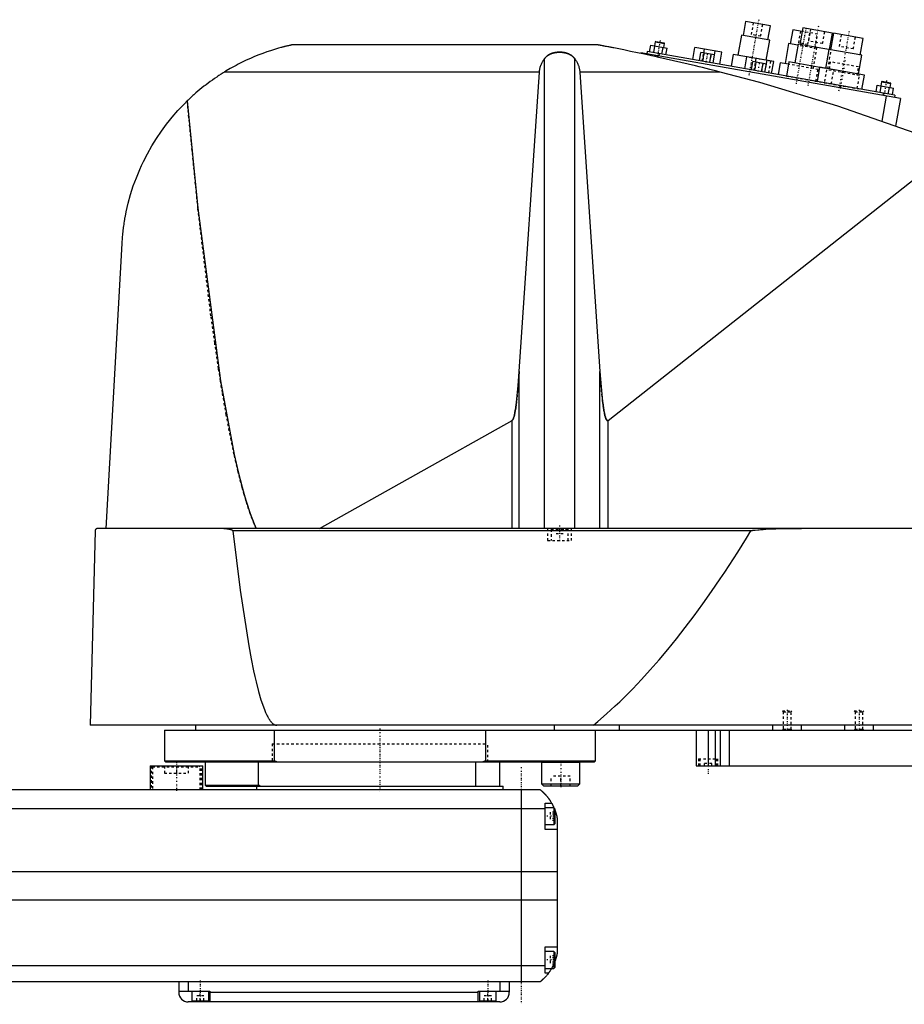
# Model space of a CAD drawing. Extents: x -156 to 1056, y -82 to 428.
# Tile 2 of 3: x 450 to 819, y -82 to 329. Entities that reach past the tile are written whole.
import ezdxf

# ---------------------------------------------------------------- set-up
doc = ezdxf.new("R2010")
doc.units = 0
doc.linetypes.add('CENTER', pattern=[1.5, 0.45, -0.5, 0.05, -0.5])
doc.linetypes.add('DASHED', pattern=[2, 1, -1])
for name, color, linetype in [('AM_0', 7, 'CONTINUOUS'), ('AM_3', 7, 'DASHED'), ('AM_7', 7, 'CENTER')]:
    doc.layers.add(name, color=color, linetype=linetype)

msp = doc.modelspace()

# ---------------------------------------------------------------- linework, layer by layer
at = {"layer": 'AM_0', "color": 7, "linetype": 'CONTINUOUS'}
for p, q in [((752.65, 328.29), (751.61, 322.39)), ((762.99, 326.47), (752.65, 328.29)), ((761.95, 320.56), (762.99, 326.47)), ((772.35, 324.82), (771.3, 318.91)), ((776.28, 324.13), (772.35, 324.82)), ((776.55, 325.6), (775.33, 318.71)), ((788.86, 323.43), (776.55, 325.6)), ((750.87, 322.52), (749.39, 314.15)), ((762.69, 320.43), (750.87, 322.52)), ((787.64, 316.54), (788.86, 323.43)), ((789.35, 323.35), (788.13, 316.45)), ((801.66, 321.18), (789.35, 323.35)), ((800.44, 314.28), (801.66, 321.18)), ((690.94, 318.5), (563.33, 318.5)), ((712.56, 315.56), (713.05, 318.32)), ((713.05, 318.32), (719.87, 317.12)), ((714.27, 315.26), (714.75, 318.02)), ((714.85, 319.78), (714.54, 318.06)), ((715.14, 319.98), (714.85, 319.78)), ((714.85, 319.78), (718.79, 319.08)), ((715.14, 319.98), (718.58, 319.37)), ((717.68, 314.66), (718.17, 317.42)), ((718.48, 317.36), (718.79, 319.08)), ((718.79, 319.08), (718.58, 319.37)), ((719.39, 314.36), (719.87, 317.12)), ((730.6, 312.38), (731.49, 317.4)), ((742.71, 315.42), (731.49, 317.4)), ((735.14, 315.14), (735.42, 316.71)), ((761.23, 312.16), (762.69, 320.43)), ((770.57, 319.04), (769.09, 310.67)), ((774.5, 318.35), (770.57, 319.04)), ((774.59, 318.84), (773.2, 310.96)), ((788.14, 316.45), (774.59, 318.84)), ((787.39, 316.58), (786, 308.7)), ((801.18, 314.15), (787.39, 316.58)), ((668.66, 116.6), (668.66, 312.71)), ((681.34, 116.6), (681.34, 312.71)), ((708.96, 315.18), (708.91, 314.91)), ((817.29, 296.08), (708.96, 315.18)), ((711.6, 315.73), (711.42, 314.75)), ((815, 297.5), (711.6, 315.73)), ((714.87, 314.14), (714.78, 313.64)), ((716.52, 314.86), (716.35, 313.88)), ((733.37, 311.89), (733.98, 315.34)), ((739.67, 314.34), (733.98, 315.34)), ((734.79, 311.64), (735.4, 315.09)), ((737.64, 311.14), (738.24, 314.59)), ((739.06, 310.89), (739.95, 315.91)), ((739.06, 310.89), (739.67, 314.34)), ((741.83, 310.4), (742.71, 315.42)), ((747.42, 314.49), (746.56, 309.57)), ((753.13, 313.49), (747.42, 314.49)), ((752.27, 308.56), (753.15, 313.58)), ((764.38, 311.6), (753.15, 313.58)), ((756.81, 311.32), (757.08, 312.89)), ((799.79, 306.27), (801.18, 314.15)), ((755.04, 308.07), (755.65, 311.52)), ((761.33, 310.52), (755.65, 311.52)), ((756.46, 307.82), (757.07, 311.27)), ((759.3, 307.32), (759.91, 310.77)), ((760.72, 307.07), (761.33, 310.52)), ((760.73, 307.07), (761.61, 312.09)), ((763.49, 306.58), (764.38, 311.6)), ((767.12, 311.02), (766.25, 306.1)), ((770.57, 310.41), (767.12, 311.02)), ((770.74, 311.4), (769.7, 305.49)), ((786.01, 308.71), (770.74, 311.4)), ((783.54, 309.14), (782.5, 303.23)), ((802.25, 305.84), (783.54, 309.14)), ((666.57, 307.16), (535.05, 307.16)), ((658.17, 182.23), (666.57, 307.16)), ((742.03, 307.16), (683.43, 307.16)), ((683.43, 307.16), (691.83, 182.23)), ((801.21, 299.93), (802.25, 305.84)), ((807.1, 298.89), (807.59, 301.64)), ((807.59, 301.64), (814.41, 300.44)), ((808.81, 298.59), (809.3, 301.34)), ((809.39, 303.1), (809.08, 301.38)), ((809.68, 303.31), (809.39, 303.1)), ((809.39, 303.1), (813.33, 302.41)), ((809.68, 303.31), (813.12, 302.7)), ((812.22, 297.99), (812.71, 300.74)), ((813.02, 300.69), (813.33, 302.41)), ((813.33, 302.41), (813.12, 302.7)), ((813.93, 297.69), (814.41, 300.44)), ((811.38, 297.12), (809.53, 286.63)), ((810.08, 298.37), (809.9, 297.38)), ((815, 297.5), (814.83, 296.52)), ((817.29, 296.08), (815.26, 284.59)), ((695.22, 161.75), (839.33, 275.44)), ((485.65, 116.6), (492.34, 235.56)), ((658.17, 116.6), (658.17, 182.23)), ((691.83, 116.6), (691.83, 182.23)), ((574.82, 116.6), (655.15, 161.71)), ((655.15, 116.6), (655.15, 161.71)), ((695.22, 116.6), (695.22, 161.75)), ((481.05, 115.63), (478.96, 34.5)), ((1052.45, 116.6), (482.05, 116.6)), ((754.88, 115.63), (538.61, 115.63)), ((1055.5, 34.5), (478.96, 34.5)), ((523, 34.5), (523, 32.5)), ((672.83, 32.5), (672.83, 34.5)), ((700, 32.5), (700, 34.5)), ((764, 32.5), (764, 34.5)), ((776, 32.5), (776, 34.5)), ((794, 32.5), (794, 34.5)), ((806, 32.5), (806, 34.5)), ((510, 32.5), (510, 19.7)), ((510, 32.5), (1050, 32.5)), ((555.98, 19.7), (555.98, 32.5)), ((644.02, 32.5), (644.02, 19.7)), ((690, 19.7), (690, 32.5)), ((732, 32.5), (732, 17.5)), ((737, 32.5), (737, 17.5)), ((740, 32.5), (740, 17.5)), ((742, 32.5), (742, 17.5)), ((745.84, 32.5), (745.84, 17.5)), ((504, 17.5), (504, 7.5)), ((504, 17.5), (526, 17.5)), ((510, 19.7), (510.5, 19.2)), ((510, 19.7), (555.98, 19.7)), ((510.5, 19.2), (689.5, 19.2)), ((526, 7.5), (526, 17.5)), ((527, 19.2), (527, 9.5)), ((549.28, 9.5), (549.28, 19.2)), ((557.01, 19.2), (555.98, 19.7)), ((640, 9), (640, 19.2)), ((644.02, 19.7), (642.99, 19.2)), ((644.02, 19.7), (690, 19.7)), ((650, 9), (650, 19.2)), ((667.55, 19.2), (667.45, 19.1)), ((667.45, 19.1), (667.45, 10)), ((667.45, 19.1), (683.45, 19.1)), ((683.45, 19.1), (683.37, 19.19)), ((683.45, 10), (683.45, 19.1)), ((689.5, 19.2), (690, 19.7)), ((732, 17.5), (1040, 17.5)), ((527, 9.5), (527.5, 9)), ((527, 9.5), (549.28, 9.5)), ((527.5, 9), (651.5, 9)), ((548.5, 9), (548.5, 7.5)), ((550, 9), (549.28, 9.5)), ((651.5, 7.5), (651.5, 9)), ((667.45, 10), (668.25, 9.2)), ((667.45, 10), (683.45, 10)), ((668.25, 9.2), (682.65, 9.2)), ((682.65, 9.2), (683.45, 10)), ((667, 7.5), (-83, 7.5)), ((659, 7.5), (659, -72.5)), ((669, -9), (669, 2)), ((669, 2), (671.65, 2)), ((672.6, 0), (669, 0)), ((672.6, 0), (672.6, -7)), ((-85, -0.2), (669, -0.2)), ((673, -0.4), (672.6, 0)), ((673, -0.4), (673, -6.6)), ((669, -7), (672.6, -7)), ((672.6, -7), (673, -6.6)), ((674, -4.5), (674, -60.5)), ((674, -9), (669, -9)), ((-90, -26.54), (674, -26.54)), ((-90, -38.4), (674, -38.4)), ((669, -58), (674, -58)), ((669, -69), (669, -58)), ((672.6, -60), (669, -60)), ((673, -60.4), (672.6, -60)), ((672.6, -60), (672.6, -67)), ((673, -60.4), (673, -66.6)), ((-85, -65.78), (669, -65.78)), ((669, -67), (672.6, -67)), ((670.34, -69), (669, -69)), ((672.6, -67), (673, -66.6)), ((-83, -72.5), (667, -72.5)), ((516, -72.5), (516, -77)), ((520, -72.5), (520, -76.5)), ((650, -72.5), (650, -76.5)), ((654, -72.5), (654, -77)), ((516, -76.5), (529, -76.5)), ((521.5, -76.5), (521.5, -80.5)), ((528.5, -80.5), (528.5, -76.5)), ((529, -76.5), (529, -81)), ((529, -77), (641, -77)), ((641, -76.5), (654, -76.5)), ((641, -81), (641, -76.5)), ((641.5, -76.5), (641.5, -80.5)), ((648.5, -80.5), (648.5, -76.5)), ((650, -81), (520, -81)), ((521.5, -80.5), (528.5, -80.5)), ((525, -81), (525, -80.5)), ((641.5, -80.5), (648.5, -80.5)), ((645, -81), (645, -80.5))]:
    msp.add_line(p, q, dxfattribs=at)
for points in [[(563.33, 318.5, 0), (563.33, 318.5, 0), (563.33, 318.5, 0), (563.33, 318.5, 0), (563.33, 318.5, 0), (563.33, 318.5, 0), (563.32, 318.5, 0), (563.32, 318.5, 0), (563.31, 318.5, 0), (563.3, 318.49, 0), (563.3, 318.49, 0), (563.29, 318.49, 0), (563.29, 318.49, 0), (563.28, 318.49, 0), (563.27, 318.49, 0), (563.26, 318.48, 0), (563.24, 318.48, 0), (563.23, 318.48, 0), (563.22, 318.48, 0), (563.22, 318.48, 0), (563.2, 318.47, 0), (563.19, 318.47, 0), (563.18, 318.47, 0), (563.17, 318.47, 0), (563.15, 318.46, 0), (563.13, 318.46, 0), (563.13, 318.46, 0), (563.12, 318.45, 0), (563.1, 318.45, 0), (563.07, 318.44, 0), (563.05, 318.44, 0), (563.03, 318.44, 0), (563.01, 318.43, 0), (563, 318.43, 0), (562.99, 318.42, 0), (562.96, 318.42, 0), (562.94, 318.41, 0), (562.91, 318.41, 0), (562.89, 318.4, 0), (562.86, 318.4, 0), (562.84, 318.39, 0), (562.83, 318.39, 0), (562.8, 318.39, 0), (562.78, 318.38, 0), (562.67, 318.36, 0), (562.48, 318.31, 0), (562.28, 318.27, 0), (562.18, 318.24, 0), (562.07, 318.22, 0), (561.86, 318.17, 0), (561.65, 318.12, 0), (561.42, 318.07, 0), (561.19, 318.01, 0), (560.95, 317.96, 0), (560.83, 317.93, 0), (560.71, 317.9, 0), (560.46, 317.83, 0), (560.2, 317.77, 0), (560.07, 317.74, 0), (559.94, 317.7, 0), (559.68, 317.64, 0), (559.41, 317.57, 0), (559.28, 317.53, 0), (559.14, 317.5, 0), (558.87, 317.42, 0), (558.6, 317.35, 0), (557.62, 317.08, 0), (555.96, 316.59, 0), (554.36, 316.09, 0), (552.74, 315.54, 0), (551.07, 314.95, 0), (550.23, 314.63, 0), (549.37, 314.3, 0), (547.66, 313.61, 0), (545.93, 312.87, 0), (544.2, 312.08, 0), (542.47, 311.26, 0), (540.77, 310.4, 0), (539.92, 309.95, 0), (539.09, 309.5, 0), (537.44, 308.58, 0), (535.83, 307.64, 0), (535.05, 307.16, 0)], [(742.03, 307.16, 0), (740.59, 307.53, 0), (737.67, 308.27, 0), (734.69, 309.01, 0), (733.19, 309.37, 0), (731.68, 309.74, 0), (728.64, 310.47, 0), (725.58, 311.19, 0), (722.52, 311.91, 0), (719.46, 312.6, 0), (716.41, 313.28, 0), (714.9, 313.62, 0), (713.39, 313.95, 0), (710.41, 314.59, 0), (707.47, 315.21, 0), (704.59, 315.81, 0), (701.78, 316.39, 0), (699.05, 316.93, 0), (697.64, 317.21, 0), (697.41, 317.26, 0), (696.93, 317.35, 0), (696.46, 317.44, 0), (696.22, 317.49, 0), (695.99, 317.53, 0), (695.52, 317.63, 0), (695.06, 317.71, 0), (694.6, 317.8, 0), (694.16, 317.89, 0), (693.73, 317.97, 0), (693.52, 318.01, 0), (693.31, 318.05, 0), (692.91, 318.13, 0), (692.53, 318.2, 0), (692.32, 318.24, 0), (692.26, 318.25, 0), (692.2, 318.26, 0), (692.17, 318.27, 0), (692.14, 318.27, 0), (692.08, 318.28, 0), (692.03, 318.29, 0), (691.97, 318.31, 0), (691.91, 318.32, 0), (691.86, 318.33, 0), (691.83, 318.33, 0), (691.8, 318.34, 0), (691.74, 318.35, 0), (691.69, 318.36, 0), (691.64, 318.37, 0), (691.58, 318.38, 0), (691.53, 318.39, 0), (691.51, 318.39, 0), (691.48, 318.4, 0), (691.44, 318.41, 0), (691.39, 318.41, 0), (691.37, 318.42, 0), (691.35, 318.42, 0), (691.3, 318.43, 0), (691.26, 318.44, 0), (691.24, 318.44, 0), (691.22, 318.45, 0), (691.19, 318.45, 0), (691.15, 318.46, 0), (691.12, 318.47, 0), (691.09, 318.47, 0), (691.06, 318.48, 0), (691.05, 318.48, 0), (691.04, 318.48, 0), (691.02, 318.48, 0), (691, 318.49, 0), (690.98, 318.49, 0), (690.96, 318.49, 0), (690.95, 318.5, 0), (690.95, 318.5, 0), (690.94, 318.5, 0), (690.94, 318.5, 0), (690.94, 318.5, 0), (690.94, 318.5, 0)], [(666.57, 307.16, 0), (666.58, 307.32, 0), (666.61, 307.65, 0), (666.66, 307.97, 0), (666.68, 308.13, 0), (666.71, 308.3, 0), (666.78, 308.62, 0), (666.85, 308.94, 0), (666.94, 309.26, 0), (667.03, 309.57, 0), (667.14, 309.89, 0), (667.2, 310.04, 0), (667.26, 310.2, 0), (667.39, 310.51, 0), (667.52, 310.81, 0), (667.67, 311.11, 0), (667.83, 311.41, 0), (668, 311.71, 0), (668.08, 311.86, 0), (668.17, 312, 0), (668.36, 312.29, 0), (668.56, 312.57, 0), (668.66, 312.71, 0)], [(668.66, 312.71, 0), (668.7, 312.76, 0), (668.77, 312.86, 0), (668.85, 312.95, 0), (668.89, 313, 0), (668.93, 313.05, 0), (669.01, 313.14, 0), (669.09, 313.24, 0), (669.18, 313.33, 0), (669.27, 313.42, 0), (669.37, 313.51, 0), (669.41, 313.56, 0), (669.46, 313.6, 0), (669.56, 313.69, 0), (669.66, 313.77, 0), (669.76, 313.85, 0), (669.86, 313.93, 0), (669.97, 314.01, 0), (670.02, 314.05, 0), (670.07, 314.09, 0), (670.18, 314.16, 0), (670.29, 314.23, 0), (670.34, 314.26, 0), (670.4, 314.3, 0), (670.51, 314.36, 0), (670.61, 314.42, 0), (670.67, 314.45, 0), (670.72, 314.48, 0), (670.83, 314.54, 0), (670.95, 314.59, 0), (671.06, 314.65, 0), (671.18, 314.7, 0), (671.3, 314.75, 0), (671.36, 314.78, 0), (671.42, 314.8, 0), (671.54, 314.85, 0), (671.67, 314.9, 0), (671.79, 314.94, 0), (671.92, 314.99, 0), (672.05, 315.03, 0), (672.12, 315.05, 0), (672.19, 315.07, 0), (672.32, 315.1, 0), (672.45, 315.14, 0), (672.59, 315.17, 0), (672.72, 315.2, 0), (672.86, 315.23, 0), (672.93, 315.25, 0), (673, 315.26, 0), (673.14, 315.28, 0), (673.28, 315.31, 0), (673.41, 315.33, 0), (673.55, 315.35, 0), (673.69, 315.37, 0), (673.76, 315.37, 0), (673.83, 315.38, 0), (673.97, 315.4, 0), (674.11, 315.41, 0), (674.25, 315.42, 0), (674.39, 315.43, 0), (674.53, 315.43, 0), (674.59, 315.44, 0), (674.66, 315.44, 0), (674.8, 315.44, 0), (674.93, 315.44, 0), (675, 315.44, 0), (675.07, 315.44, 0), (675.2, 315.44, 0), (675.34, 315.44, 0), (675.41, 315.44, 0), (675.47, 315.43, 0), (675.61, 315.43, 0), (675.75, 315.42, 0), (675.89, 315.41, 0), (676.03, 315.4, 0), (676.17, 315.38, 0), (676.24, 315.37, 0), (676.31, 315.37, 0), (676.45, 315.35, 0), (676.59, 315.33, 0), (676.72, 315.31, 0), (676.86, 315.28, 0), (677, 315.26, 0), (677.07, 315.25, 0), (677.14, 315.23, 0), (677.28, 315.2, 0), (677.41, 315.17, 0), (677.55, 315.14, 0), (677.68, 315.1, 0), (677.81, 315.07, 0), (677.88, 315.05, 0), (677.95, 315.03, 0), (678.08, 314.99, 0), (678.21, 314.94, 0), (678.33, 314.9, 0), (678.46, 314.85, 0), (678.58, 314.8, 0), (678.64, 314.78, 0), (678.7, 314.75, 0), (678.82, 314.7, 0), (678.94, 314.65, 0), (679.05, 314.59, 0), (679.17, 314.54, 0), (679.28, 314.48, 0), (679.33, 314.45, 0), (679.39, 314.42, 0), (679.49, 314.36, 0), (679.6, 314.3, 0), (679.66, 314.26, 0), (679.71, 314.23, 0), (679.82, 314.16, 0), (679.93, 314.09, 0), (679.98, 314.05, 0), (680.03, 314.01, 0), (680.14, 313.93, 0), (680.24, 313.85, 0), (680.34, 313.77, 0), (680.44, 313.69, 0), (680.54, 313.6, 0), (680.59, 313.56, 0), (680.63, 313.51, 0), (680.73, 313.42, 0), (680.82, 313.33, 0), (680.91, 313.24, 0), (680.99, 313.14, 0), (681.07, 313.05, 0), (681.11, 313, 0), (681.15, 312.95, 0), (681.23, 312.86, 0), (681.3, 312.76, 0), (681.34, 312.71, 0)], [(681.34, 312.71, 0), (681.44, 312.57, 0), (681.64, 312.29, 0), (681.83, 312, 0), (681.92, 311.86, 0), (682, 311.71, 0), (682.17, 311.41, 0), (682.33, 311.11, 0), (682.48, 310.81, 0), (682.61, 310.51, 0), (682.74, 310.2, 0), (682.8, 310.04, 0), (682.86, 309.89, 0), (682.97, 309.57, 0), (683.06, 309.26, 0), (683.15, 308.94, 0), (683.22, 308.62, 0), (683.29, 308.3, 0), (683.32, 308.13, 0), (683.34, 307.97, 0), (683.39, 307.65, 0), (683.42, 307.32, 0), (683.43, 307.16, 0)], [(535.05, 307.16, 0), (534.58, 306.87, 0), (533.66, 306.29, 0), (532.74, 305.69, 0), (532.28, 305.39, 0), (531.83, 305.08, 0), (530.93, 304.47, 0), (530.03, 303.84, 0), (529.14, 303.2, 0), (528.26, 302.55, 0), (527.39, 301.89, 0), (526.96, 301.55, 0), (526.53, 301.21, 0), (525.67, 300.53, 0), (524.82, 299.84, 0), (523.98, 299.14, 0), (523.15, 298.42, 0), (522.33, 297.7, 0), (521.92, 297.33, 0), (521.52, 296.97, 0), (520.71, 296.22, 0), (519.92, 295.47, 0), (519.53, 295.09, 0)], [(839.33, 275.44, 0), (823.4, 281.59, 0), (791.19, 292.86, 0), (758.52, 302.74, 0), (742.03, 307.16, 0)], [(492.34, 235.56, 0), (492.36, 235.89, 0), (492.4, 236.54, 0), (492.45, 237.19, 0), (492.47, 237.52, 0), (492.5, 237.84, 0), (492.56, 238.49, 0), (492.62, 239.13, 0), (492.68, 239.78, 0), (492.75, 240.42, 0), (492.82, 241.06, 0), (492.86, 241.37, 0), (492.9, 241.69, 0), (492.98, 242.33, 0), (493.07, 242.96, 0), (493.16, 243.59, 0), (493.25, 244.21, 0), (493.35, 244.84, 0), (493.4, 245.15, 0), (493.45, 245.46, 0), (493.56, 246.09, 0), (493.67, 246.71, 0), (493.73, 247.01, 0), (494.09, 248.86, 0), (494.93, 252.5, 0), (495.91, 256.08, 0), (497.03, 259.6, 0), (498.3, 263.06, 0), (499.7, 266.46, 0), (500.45, 268.14, 0), (501.24, 269.81, 0), (502.91, 273.09, 0), (504.72, 276.3, 0), (506.67, 279.43, 0), (508.74, 282.49, 0), (510.93, 285.46, 0), (512.07, 286.91, 0), (513.25, 288.34, 0), (515.68, 291.12, 0), (518.22, 293.79, 0), (519.53, 295.09, 0)], [(519.53, 295.09, 0), (524, 250.31, 0), (533.41, 178.3, 0), (539.13, 147.55, 0), (540.78, 140.33, 0), (542.45, 133.82, 0), (543.28, 130.82, 0), (544.12, 128.01, 0), (545.8, 122.91, 0), (547.49, 118.52, 0), (548.33, 116.6, 0)], [(655.15, 161.71, 0), (655.16, 161.71, 0), (655.16, 161.71, 0), (655.17, 161.72, 0), (655.17, 161.72, 0), (655.17, 161.72, 0), (655.18, 161.72, 0), (655.18, 161.73, 0), (655.19, 161.73, 0), (655.19, 161.73, 0), (655.2, 161.74, 0), (655.2, 161.74, 0), (655.2, 161.74, 0), (655.21, 161.74, 0), (655.21, 161.75, 0), (655.23, 161.76, 0), (655.25, 161.78, 0), (655.26, 161.79, 0), (655.29, 161.82, 0), (655.32, 161.85, 0), (655.35, 161.89, 0), (655.38, 161.93, 0), (655.41, 161.98, 0), (655.43, 162, 0), (655.44, 162.02, 0), (655.47, 162.07, 0), (655.5, 162.13, 0), (655.53, 162.18, 0), (655.56, 162.24, 0), (655.59, 162.31, 0), (655.61, 162.34, 0), (655.62, 162.37, 0), (655.65, 162.44, 0), (655.68, 162.52, 0), (655.7, 162.56, 0), (655.71, 162.6, 0), (655.74, 162.68, 0), (655.77, 162.76, 0), (655.79, 162.8, 0), (655.8, 162.85, 0), (655.83, 162.94, 0), (655.86, 163.03, 0), (655.97, 163.38, 0), (656.15, 164.08, 0), (656.32, 164.9, 0), (656.5, 165.83, 0), (656.67, 166.88, 0), (656.76, 167.44, 0), (656.84, 168.04, 0), (657.01, 169.31, 0), (657.17, 170.69, 0), (657.73, 176.38, 0), (658.17, 182.23, 0)], [(691.83, 182.23, 0), (692.32, 175.77, 0), (692.95, 169.66, 0), (693.13, 168.22, 0), (693.32, 166.92, 0), (693.42, 166.32, 0), (693.52, 165.75, 0), (693.71, 164.73, 0), (693.91, 163.86, 0), (694.11, 163.13, 0), (694.22, 162.77, 0), (694.26, 162.67, 0), (694.29, 162.59, 0), (694.31, 162.54, 0), (694.32, 162.5, 0), (694.36, 162.42, 0), (694.39, 162.34, 0), (694.42, 162.27, 0), (694.46, 162.2, 0), (694.49, 162.14, 0), (694.51, 162.11, 0), (694.52, 162.08, 0), (694.56, 162.02, 0), (694.59, 161.97, 0), (694.61, 161.94, 0), (694.63, 161.92, 0), (694.66, 161.88, 0), (694.69, 161.84, 0), (694.71, 161.82, 0), (694.73, 161.8, 0), (694.76, 161.77, 0), (694.78, 161.75, 0), (694.79, 161.75, 0), (694.79, 161.74, 0), (694.79, 161.74, 0), (694.8, 161.74, 0), (694.8, 161.74, 0), (694.81, 161.73, 0), (694.81, 161.73, 0), (694.82, 161.72, 0), (694.83, 161.72, 0), (694.83, 161.72, 0), (694.83, 161.72, 0), (694.84, 161.71, 0), (694.84, 161.71, 0), (694.85, 161.71, 0), (694.85, 161.7, 0), (694.86, 161.7, 0), (694.86, 161.7, 0), (694.87, 161.7, 0), (694.87, 161.7, 0), (694.88, 161.69, 0), (694.88, 161.69, 0), (694.89, 161.69, 0), (694.89, 161.69, 0), (694.9, 161.69, 0), (694.9, 161.68, 0), (694.9, 161.68, 0), (694.91, 161.68, 0), (694.91, 161.68, 0), (694.92, 161.68, 0), (694.92, 161.68, 0), (694.93, 161.68, 0), (694.93, 161.68, 0), (694.93, 161.67, 0), (694.94, 161.67, 0), (694.94, 161.67, 0), (694.95, 161.67, 0), (694.96, 161.67, 0), (694.96, 161.67, 0), (694.96, 161.67, 0), (694.97, 161.67, 0), (694.97, 161.67, 0), (694.98, 161.67, 0), (694.98, 161.67, 0), (694.99, 161.67, 0), (694.99, 161.67, 0), (695, 161.67, 0), (695, 161.67, 0), (695.01, 161.67, 0), (695.01, 161.67, 0), (695.02, 161.67, 0), (695.02, 161.67, 0), (695.03, 161.67, 0), (695.03, 161.67, 0), (695.03, 161.67, 0), (695.04, 161.67, 0), (695.05, 161.67, 0), (695.05, 161.67, 0), (695.06, 161.67, 0), (695.06, 161.67, 0), (695.07, 161.67, 0), (695.07, 161.67, 0), (695.07, 161.68, 0), (695.08, 161.68, 0), (695.08, 161.68, 0), (695.09, 161.68, 0), (695.1, 161.68, 0), (695.1, 161.68, 0), (695.1, 161.68, 0), (695.11, 161.69, 0), (695.11, 161.69, 0), (695.12, 161.69, 0), (695.12, 161.69, 0), (695.12, 161.69, 0), (695.13, 161.7, 0), (695.13, 161.7, 0), (695.14, 161.7, 0), (695.14, 161.7, 0), (695.15, 161.71, 0), (695.15, 161.71, 0), (695.16, 161.71, 0), (695.16, 161.71, 0), (695.17, 161.72, 0), (695.17, 161.72, 0), (695.17, 161.72, 0), (695.18, 161.73, 0), (695.19, 161.73, 0), (695.19, 161.73, 0), (695.2, 161.74, 0), (695.2, 161.74, 0), (695.2, 161.74, 0), (695.21, 161.75, 0), (695.21, 161.75, 0), (695.22, 161.75, 0)], [(482.05, 116.6, 0), (482.02, 116.6, 0), (481.96, 116.6, 0), (481.89, 116.59, 0), (481.86, 116.58, 0), (481.83, 116.58, 0), (481.77, 116.56, 0), (481.71, 116.54, 0), (481.64, 116.51, 0), (481.58, 116.48, 0), (481.52, 116.45, 0), (481.49, 116.43, 0), (481.46, 116.41, 0), (481.4, 116.36, 0), (481.34, 116.31, 0), (481.29, 116.25, 0), (481.24, 116.18, 0), (481.21, 116.14, 0), (481.2, 116.13, 0), (481.19, 116.11, 0), (481.19, 116.1, 0), (481.18, 116.1, 0), (481.17, 116.08, 0), (481.17, 116.07, 0), (481.16, 116.06, 0), (481.16, 116.05, 0), (481.15, 116.03, 0), (481.14, 116.01, 0), (481.14, 116.01, 0), (481.13, 116, 0), (481.12, 115.98, 0), (481.12, 115.96, 0), (481.11, 115.94, 0), (481.1, 115.92, 0), (481.09, 115.89, 0), (481.09, 115.88, 0), (481.09, 115.87, 0), (481.08, 115.85, 0), (481.08, 115.82, 0), (481.07, 115.8, 0), (481.07, 115.78, 0), (481.07, 115.78, 0), (481.06, 115.77, 0), (481.06, 115.77, 0), (481.06, 115.77, 0), (481.06, 115.76, 0), (481.06, 115.76, 0), (481.06, 115.75, 0), (481.06, 115.75, 0), (481.06, 115.74, 0), (481.06, 115.74, 0), (481.06, 115.74, 0), (481.06, 115.73, 0), (481.06, 115.73, 0), (481.06, 115.72, 0), (481.06, 115.72, 0), (481.06, 115.71, 0), (481.06, 115.71, 0), (481.06, 115.71, 0), (481.06, 115.7, 0), (481.05, 115.7, 0), (481.05, 115.69, 0), (481.05, 115.69, 0), (481.05, 115.68, 0), (481.05, 115.68, 0), (481.05, 115.67, 0), (481.05, 115.67, 0), (481.05, 115.67, 0), (481.05, 115.66, 0), (481.05, 115.66, 0), (481.05, 115.65, 0), (481.05, 115.64, 0), (481.05, 115.64, 0), (481.05, 115.64, 0), (481.05, 115.63, 0), (481.05, 115.63, 0), (481.05, 115.63, 0)], [(534.85, 116.6, 0), (534.95, 116.6, 0), (535.17, 116.6, 0), (535.38, 116.59, 0), (535.5, 116.58, 0), (535.61, 116.58, 0), (535.83, 116.56, 0), (536.06, 116.54, 0), (536.29, 116.51, 0), (536.51, 116.48, 0), (536.74, 116.45, 0), (536.85, 116.43, 0), (536.97, 116.41, 0), (537.19, 116.36, 0), (537.41, 116.31, 0), (537.62, 116.26, 0), (537.83, 116.19, 0), (537.94, 116.15, 0), (537.98, 116.13, 0), (538.01, 116.12, 0), (538.03, 116.11, 0), (538.04, 116.11, 0), (538.08, 116.09, 0), (538.11, 116.08, 0), (538.13, 116.07, 0), (538.15, 116.06, 0), (538.18, 116.05, 0), (538.21, 116.03, 0), (538.23, 116.02, 0), (538.25, 116.01, 0), (538.28, 115.99, 0), (538.31, 115.97, 0), (538.35, 115.95, 0), (538.38, 115.93, 0), (538.41, 115.91, 0), (538.42, 115.9, 0), (538.44, 115.88, 0), (538.47, 115.86, 0), (538.49, 115.84, 0), (538.52, 115.81, 0), (538.53, 115.79, 0), (538.54, 115.79, 0), (538.54, 115.78, 0), (538.54, 115.78, 0), (538.54, 115.78, 0), (538.55, 115.77, 0), (538.55, 115.77, 0), (538.55, 115.76, 0), (538.56, 115.76, 0), (538.56, 115.75, 0), (538.56, 115.75, 0), (538.57, 115.75, 0), (538.57, 115.74, 0), (538.57, 115.74, 0), (538.57, 115.73, 0), (538.58, 115.73, 0), (538.58, 115.73, 0), (538.58, 115.72, 0), (538.58, 115.72, 0), (538.58, 115.71, 0), (538.59, 115.71, 0), (538.59, 115.7, 0), (538.59, 115.7, 0), (538.59, 115.69, 0), (538.6, 115.68, 0), (538.6, 115.68, 0), (538.6, 115.68, 0), (538.6, 115.67, 0), (538.6, 115.67, 0), (538.6, 115.66, 0), (538.6, 115.65, 0), (538.61, 115.65, 0), (538.61, 115.65, 0), (538.61, 115.64, 0), (538.61, 115.64, 0), (538.61, 115.63, 0), (538.61, 115.63, 0)], [(538.61, 115.63, 0), (541.63, 90.92, 0), (545.19, 67.7, 0), (546.21, 62.19, 0), (547.23, 57.17, 0), (547.74, 54.85, 0), (548.25, 52.66, 0), (549.28, 48.64, 0), (550.31, 45.12, 0), (551.33, 42.11, 0), (551.93, 40.58, 0), (552.11, 40.17, 0), (552.28, 39.78, 0), (552.36, 39.59, 0), (552.45, 39.41, 0), (552.62, 39.04, 0), (552.79, 38.69, 0), (552.96, 38.36, 0), (553.13, 38.04, 0), (553.31, 37.73, 0), (553.39, 37.58, 0), (553.48, 37.44, 0), (553.65, 37.16, 0), (553.82, 36.89, 0), (553.91, 36.76, 0), (553.99, 36.64, 0), (554.16, 36.4, 0), (554.34, 36.18, 0), (554.42, 36.07, 0), (554.51, 35.97, 0), (554.68, 35.77, 0), (554.85, 35.59, 0), (555.02, 35.42, 0), (555.2, 35.27, 0), (555.37, 35.13, 0), (555.45, 35.07, 0), (555.54, 35, 0), (555.71, 34.89, 0), (555.88, 34.8, 0), (556.05, 34.71, 0), (556.16, 34.67, 0), (556.18, 34.66, 0), (556.21, 34.65, 0), (556.23, 34.64, 0), (556.24, 34.64, 0), (556.27, 34.63, 0), (556.3, 34.62, 0), (556.33, 34.61, 0), (556.36, 34.6, 0), (556.38, 34.59, 0), (556.4, 34.59, 0), (556.41, 34.58, 0), (556.44, 34.57, 0), (556.47, 34.57, 0), (556.48, 34.56, 0), (556.5, 34.56, 0), (556.53, 34.55, 0), (556.56, 34.55, 0), (556.57, 34.54, 0), (556.58, 34.54, 0), (556.61, 34.54, 0), (556.64, 34.53, 0), (556.67, 34.53, 0), (556.7, 34.52, 0), (556.73, 34.52, 0), (556.74, 34.52, 0), (556.76, 34.51, 0), (556.79, 34.51, 0), (556.81, 34.51, 0), (556.84, 34.51, 0), (556.87, 34.5, 0), (556.9, 34.5, 0), (556.91, 34.5, 0), (556.93, 34.5, 0), (556.96, 34.5, 0), (556.99, 34.5, 0), (557, 34.5, 0)], [(689.11, 34.5, 0), (690.94, 36.03, 0), (694.59, 39.2, 0), (698.25, 42.54, 0), (700.07, 44.28, 0), (701.9, 46.05, 0), (705.56, 49.73, 0), (709.21, 53.57, 0), (712.86, 57.57, 0), (716.52, 61.75, 0), (720.17, 66.09, 0), (722, 68.32, 0), (723.83, 70.6, 0), (727.48, 75.27, 0), (731.13, 80.11, 0), (734.79, 85.12, 0), (738.44, 90.29, 0), (742.09, 95.63, 0), (743.92, 98.36, 0), (745.75, 101.13, 0), (749.4, 106.81, 0), (753.05, 112.65, 0), (754.88, 115.63, 0)], [(754.88, 115.63, 0), (754.88, 115.63, 0), (754.88, 115.63, 0), (754.88, 115.63, 0), (754.88, 115.63, 0), (754.88, 115.63, 0), (754.88, 115.63, 0), (754.88, 115.63, 0), (754.88, 115.63, 0), (754.89, 115.64, 0), (754.89, 115.64, 0), (754.89, 115.64, 0), (754.89, 115.65, 0), (754.9, 115.65, 0), (754.9, 115.65, 0), (754.9, 115.66, 0), (754.91, 115.66, 0), (754.91, 115.66, 0), (754.91, 115.66, 0), (754.92, 115.66, 0), (754.92, 115.67, 0), (754.93, 115.67, 0), (754.93, 115.67, 0), (754.94, 115.68, 0), (754.94, 115.68, 0), (754.94, 115.68, 0), (754.94, 115.68, 0), (754.95, 115.68, 0), (754.95, 115.69, 0), (754.97, 115.69, 0), (755, 115.71, 0), (755.03, 115.72, 0), (755.06, 115.73, 0), (755.09, 115.74, 0), (755.12, 115.75, 0), (755.13, 115.75, 0), (755.15, 115.76, 0), (755.18, 115.76, 0), (755.21, 115.77, 0), (755.31, 115.8, 0), (755.41, 115.82, 0), (755.5, 115.83, 0), (755.7, 115.87, 0), (755.89, 115.9, 0), (756.58, 115.98, 0), (757.7, 116.09, 0), (758.26, 116.13, 0), (758.82, 116.17, 0), (759.97, 116.24, 0), (761.14, 116.3, 0), (765.33, 116.45, 0), (772.51, 116.59, 0), (775.92, 116.6, 0)], [(667, 7.5, 0), (667, 7.5, 0), (667, 7.5, 0), (667, 7.5, 0), (667.01, 7.5, 0), (667.01, 7.49, 0), (667.01, 7.49, 0), (667.02, 7.49, 0), (667.02, 7.48, 0), (667.03, 7.47, 0), (667.04, 7.47, 0), (667.05, 7.46, 0), (667.05, 7.46, 0), (667.06, 7.45, 0), (667.08, 7.44, 0), (667.09, 7.42, 0), (667.11, 7.41, 0), (667.12, 7.4, 0), (667.13, 7.39, 0), (667.14, 7.38, 0), (667.16, 7.37, 0), (667.18, 7.35, 0), (667.19, 7.34, 0), (667.2, 7.33, 0), (667.23, 7.31, 0), (667.25, 7.29, 0), (667.27, 7.28, 0), (667.28, 7.27, 0), (667.3, 7.24, 0), (667.33, 7.22, 0), (667.36, 7.2, 0), (667.39, 7.17, 0), (667.42, 7.14, 0), (667.44, 7.13, 0), (667.46, 7.11, 0), (667.49, 7.08, 0), (667.52, 7.05, 0), (667.56, 7.02, 0), (667.6, 6.99, 0), (667.63, 6.96, 0), (667.65, 6.94, 0), (667.67, 6.92, 0), (667.71, 6.89, 0), (667.75, 6.85, 0), (667.79, 6.81, 0), (667.83, 6.77, 0), (667.88, 6.74, 0), (667.9, 6.72, 0), (667.92, 6.69, 0), (667.96, 6.65, 0), (668.01, 6.61, 0), (668.06, 6.57, 0), (668.1, 6.52, 0), (668.15, 6.48, 0), (668.17, 6.46, 0), (668.2, 6.43, 0), (668.25, 6.39, 0), (668.29, 6.34, 0), (668.34, 6.29, 0), (668.39, 6.24, 0), (668.44, 6.19, 0), (668.47, 6.17, 0), (668.49, 6.14, 0), (668.54, 6.09, 0), (668.6, 6.04, 0), (668.62, 6.01, 0), (668.65, 5.98, 0), (668.7, 5.93, 0), (668.75, 5.87, 0), (668.78, 5.85, 0), (668.81, 5.82, 0), (668.86, 5.76, 0), (668.91, 5.71, 0), (668.97, 5.65, 0), (669.02, 5.59, 0), (669.07, 5.53, 0), (669.1, 5.5, 0), (669.13, 5.47, 0), (669.18, 5.41, 0), (669.24, 5.35, 0), (669.29, 5.28, 0), (669.35, 5.22, 0), (669.41, 5.16, 0), (669.43, 5.12, 0), (669.46, 5.09, 0), (669.52, 5.02, 0), (669.58, 4.96, 0), (669.63, 4.89, 0), (669.69, 4.82, 0), (669.75, 4.75, 0), (669.78, 4.72, 0), (669.81, 4.68, 0), (669.86, 4.61, 0), (669.92, 4.54, 0), (669.98, 4.46, 0), (670.04, 4.39, 0), (670.1, 4.32, 0), (670.13, 4.28, 0), (670.15, 4.24, 0), (670.21, 4.16, 0), (670.27, 4.09, 0), (670.33, 4.01, 0), (670.39, 3.93, 0), (670.45, 3.85, 0), (670.48, 3.81, 0), (670.51, 3.77, 0), (670.56, 3.69, 0), (670.62, 3.61, 0), (670.65, 3.57, 0), (670.68, 3.52, 0), (670.74, 3.44, 0), (670.8, 3.36, 0), (670.83, 3.32, 0), (670.85, 3.27, 0), (670.91, 3.19, 0), (670.97, 3.1, 0), (671.02, 3.02, 0), (671.08, 2.93, 0), (671.14, 2.84, 0), (671.16, 2.8, 0), (671.19, 2.76, 0), (671.25, 2.67, 0), (671.3, 2.58, 0), (671.49, 2.27, 0), (671.65, 2, 0)], [(671.65, 2, 0), (671.65, 2, 0), (671.66, 1.98, 0), (671.67, 1.96, 0), (671.68, 1.94, 0), (671.7, 1.91, 0), (671.73, 1.86, 0), (671.77, 1.79, 0), (671.82, 1.7, 0), (671.87, 1.6, 0), (671.93, 1.49, 0), (671.96, 1.43, 0), (672, 1.36, 0), (672.07, 1.23, 0), (672.14, 1.08, 0), (672.22, 0.92, 0), (672.31, 0.76, 0), (672.39, 0.58, 0), (672.43, 0.49, 0), (672.47, 0.4, 0), (672.56, 0.21, 0), (672.65, 0.01, 0), (672.69, -0.09, 0)], [(673, -0.86, 0), (673.03, -0.95, 0), (673.1, -1.14, 0), (673.17, -1.33, 0), (673.21, -1.43, 0), (673.24, -1.52, 0), (673.31, -1.72, 0), (673.37, -1.92, 0), (673.43, -2.13, 0), (673.49, -2.33, 0), (673.55, -2.54, 0), (673.58, -2.64, 0), (673.61, -2.74, 0), (673.66, -2.95, 0), (673.72, -3.15, 0), (673.77, -3.36, 0), (673.81, -3.56, 0), (673.86, -3.77, 0), (673.88, -3.87, 0), (673.9, -3.97, 0), (673.94, -4.18, 0), (673.98, -4.39, 0), (674, -4.5, 0)], [(674, -60.5, 0), (673.98, -60.59, 0), (673.95, -60.78, 0), (673.91, -60.97, 0), (673.89, -61.07, 0), (673.87, -61.17, 0), (673.83, -61.37, 0), (673.78, -61.57, 0), (673.73, -61.78, 0), (673.68, -61.99, 0), (673.63, -62.2, 0), (673.6, -62.3, 0), (673.57, -62.41, 0), (673.51, -62.61, 0), (673.45, -62.82, 0), (673.38, -63.03, 0), (673.32, -63.24, 0), (673.25, -63.44, 0), (673.22, -63.54, 0), (673.18, -63.64, 0), (673.11, -63.84, 0), (673.04, -64.04, 0), (673, -64.14, 0)], [(670.34, -69, 0), (670.2, -69.19, 0), (669.92, -69.55, 0), (669.64, -69.89, 0), (669.5, -70.05, 0), (669.36, -70.21, 0), (669.1, -70.51, 0), (668.84, -70.78, 0), (668.59, -71.04, 0), (668.45, -71.19, 0), (668.41, -71.23, 0), (668.37, -71.27, 0), (668.35, -71.29, 0), (668.33, -71.31, 0), (668.29, -71.34, 0), (668.25, -71.38, 0), (668.21, -71.42, 0), (668.17, -71.45, 0), (668.14, -71.49, 0), (668.12, -71.51, 0), (668.1, -71.53, 0), (668.06, -71.56, 0), (668.03, -71.6, 0), (668.01, -71.61, 0), (667.99, -71.63, 0), (667.96, -71.66, 0), (667.92, -71.69, 0), (667.9, -71.71, 0), (667.89, -71.73, 0), (667.85, -71.76, 0), (667.82, -71.79, 0), (667.79, -71.82, 0), (667.75, -71.85, 0), (667.72, -71.88, 0), (667.71, -71.89, 0), (667.69, -71.91, 0), (667.66, -71.93, 0), (667.63, -71.96, 0), (667.6, -71.99, 0), (667.57, -72.01, 0), (667.54, -72.04, 0), (667.53, -72.05, 0), (667.52, -72.06, 0), (667.49, -72.09, 0), (667.46, -72.11, 0), (667.44, -72.13, 0), (667.41, -72.15, 0), (667.39, -72.17, 0), (667.38, -72.18, 0), (667.37, -72.19, 0), (667.34, -72.21, 0), (667.32, -72.23, 0), (667.3, -72.25, 0), (667.28, -72.27, 0), (667.26, -72.28, 0), (667.25, -72.29, 0), (667.24, -72.3, 0), (667.22, -72.31, 0), (667.2, -72.33, 0), (667.19, -72.34, 0), (667.17, -72.36, 0), (667.16, -72.37, 0), (667.15, -72.38, 0), (667.14, -72.38, 0), (667.13, -72.39, 0), (667.11, -72.41, 0), (667.11, -72.41, 0), (667.1, -72.42, 0), (667.09, -72.43, 0), (667.08, -72.43, 0), (667.07, -72.44, 0), (667.07, -72.44, 0), (667.06, -72.45, 0), (667.05, -72.46, 0), (667.04, -72.46, 0), (667.04, -72.47, 0), (667.03, -72.48, 0), (667.03, -72.48, 0), (667.02, -72.48, 0), (667.02, -72.49, 0), (667.01, -72.49, 0), (667, -72.5, 0), (667, -72.5, 0)], [(671.65, -67, 0), (671.59, -67.1, 0), (671.48, -67.29, 0), (671.37, -67.47, 0), (671.32, -67.55, 0), (671.27, -67.64, 0), (671.16, -67.8, 0), (671.06, -67.96, 0), (670.96, -68.11, 0), (670.87, -68.25, 0), (670.78, -68.38, 0), (670.74, -68.44, 0), (670.7, -68.5, 0), (670.62, -68.61, 0), (670.55, -68.71, 0), (670.49, -68.79, 0), (670.44, -68.86, 0), (670.4, -68.92, 0), (670.38, -68.94, 0), (670.37, -68.96, 0), (670.35, -68.98, 0), (670.34, -69, 0), (670.34, -69, 0)]]:
    msp.add_polyline3d(points, dxfattribs=at)
for centre, start, end in [((520, -77), 180, 270), ((650, -77), 270, 0)]:
    msp.add_arc(centre, 4, start, end, dxfattribs=at)
at = {"layer": 'AM_3', "color": 6, "linetype": 'DASHED'}
for p, q in [((755.85, 327.73), (754.98, 322.81)), ((758.92, 322.11), (759.79, 327.04)), ((779.75, 325.04), (778.88, 320.12)), ((758.92, 322.11), (754.98, 322.81)), ((775.55, 324.26), (774.68, 319.33)), ((782.69, 323), (776.28, 324.13)), ((778.62, 318.64), (779.49, 323.56)), ((781.65, 317.09), (782.69, 323)), ((784.79, 319.07), (785.66, 324)), ((792.55, 322.78), (791.68, 317.86)), ((797.59, 316.82), (798.46, 321.74)), ((782.38, 316.96), (774.5, 318.35)), ((778.62, 318.64), (774.68, 319.33)), ((784.79, 319.07), (778.88, 320.12)), ((780.91, 308.59), (782.38, 316.96)), ((797.59, 316.82), (791.68, 317.86)), ((734.53, 311.69), (735.14, 315.14)), ((735.3, 315.11), (734.69, 311.66)), ((737.74, 311.12), (738.35, 314.57)), ((763.18, 311.71), (753.13, 313.49)), ((786.99, 308.53), (788.38, 316.41)), ((788.38, 316.41), (788.14, 316.45)), ((756.2, 307.87), (756.81, 311.32)), ((756.96, 311.29), (756.35, 307.84)), ((759.41, 307.3), (760.02, 310.75)), ((761.21, 312.06), (761.23, 312.16)), ((762.31, 306.79), (763.18, 311.71)), ((782.88, 308.24), (770.57, 310.41)), ((789.45, 308.1), (786.01, 308.71)), ((788, 311.4), (787.4, 307.95)), ((799.82, 309.32), (788, 311.4)), ((799.21, 305.87), (799.82, 309.32)), ((769.7, 305.49), (801.21, 299.93)), ((782.01, 303.32), (782.88, 308.24)), ((786.41, 308.13), (785.46, 302.71)), ((800.2, 305.69), (786.41, 308.13)), ((788.41, 302.19), (789.45, 308.1)), ((799.24, 300.28), (800.2, 305.69)), ((670, 116.6), (670, 111.6)), ((671.9, 116.6), (671.5, 116.2)), ((671.5, 116.2), (671.5, 111.6)), ((671.5, 116.2), (678.5, 116.2)), ((673.5, 116.6), (673.5, 114.6)), ((675, 116.6), (675, 114.6)), ((676.5, 116.6), (676.5, 114.6)), ((678.5, 116.2), (678.1, 116.6)), ((678.5, 111.6), (678.5, 116.2)), ((680, 111.6), (680, 116.6)), ((670, 111.6), (680, 111.6)), ((673.5, 114.6), (676.5, 114.6)), ((768, 40.5), (768.38, 40.12)), ((768, 40.5), (772, 40.5)), ((768.38, 40.12), (768.38, 32.88)), ((768.38, 40.12), (771.62, 40.12)), ((771.62, 40.12), (772, 40.5)), ((771.62, 32.88), (771.62, 40.12)), ((798, 40.5), (798.38, 40.12)), ((798, 40.5), (802, 40.5)), ((798.38, 40.12), (798.38, 32.88)), ((798.38, 40.12), (801.62, 40.12)), ((801.62, 40.12), (802, 40.5)), ((801.62, 32.88), (801.62, 40.12)), ((768.38, 32.88), (768, 32.5)), ((768.38, 32.88), (771.62, 32.88)), ((772, 32.5), (771.62, 32.88)), ((798.38, 32.88), (798, 32.5)), ((798.38, 32.88), (801.62, 32.88)), ((802, 32.5), (801.62, 32.88)), ((555, 26.7), (555, 19.2)), ((555, 26.7), (555, 19.2)), ((555, 26.7), (645, 26.7)), ((645, 19.2), (645, 26.7)), ((645, 19.2), (645, 26.7)), ((504.5, 17.5), (504.5, 7.5)), ((505.4, 17.5), (505, 17.1)), ((505, 17.1), (505, 7.5)), ((505, 17.1), (525, 17.1)), ((510, 17.5), (510, 14.5)), ((515, 17.5), (515, 14.5)), ((520, 17.5), (520, 14.5)), ((525, 17.1), (524.6, 17.5)), ((525, 7.5), (525, 17.1)), ((525.5, 7.5), (525.5, 17.5)), ((667.45, 19.1), (667.61, 19.1)), ((683.37, 19.19), (683.35, 19.2)), ((733, 20.5), (733, 17.5)), ((733, 20.5), (741, 20.5)), ((733.5, 20.5), (733.5, 17.5)), ((738.5, 18.5), (735.5, 18.5)), ((735.5, 17.5), (735.5, 18.5)), ((738.5, 17.5), (738.5, 18.5)), ((740.5, 17.5), (740.5, 20.5)), ((741, 17.5), (741, 20.5)), ((510, 14.5), (520, 14.5)), ((671.45, 9.2), (671.45, 13.2)), ((679.45, 13.2), (671.45, 13.2)), ((675.45, 9.2), (675.45, 13.2)), ((679.45, 9.2), (679.45, 13.2)), ((667.45, 10), (667.61, 10)), ((673, -1.77), (671, -1.77)), ((671, -1.77), (671, -5.23)), ((673, -2.63), (671, -2.63)), ((673, -4.37), (671, -4.37)), ((673, -5.23), (671, -5.23)), ((673, -61.77), (671, -61.77)), ((671, -61.77), (671, -65.23)), ((673, -62.63), (671, -62.63)), ((673, -64.37), (671, -64.37)), ((673, -65.23), (671, -65.23)), ((525, -80.5), (525, -76.5)), ((645, -80.5), (645, -76.5)), ((523.5, -80.5), (523.5, -78.5)), ((526.5, -78.5), (523.5, -78.5)), ((526.5, -80.5), (526.5, -78.5)), ((643.5, -80.5), (643.5, -78.5)), ((646.5, -78.5), (643.5, -78.5)), ((646.5, -80.5), (646.5, -78.5))]:
    msp.add_line(p, q, dxfattribs=at)
for points in [[(681.34, 312.71, 0), (681.3, 312.76, 0), (681.23, 312.86, 0), (681.15, 312.95, 0), (681.11, 313, 0), (681.07, 313.05, 0), (680.99, 313.14, 0), (680.91, 313.24, 0), (680.82, 313.33, 0), (680.73, 313.42, 0), (680.63, 313.51, 0), (680.59, 313.56, 0), (680.54, 313.6, 0), (680.44, 313.69, 0), (680.34, 313.77, 0), (680.24, 313.85, 0), (680.14, 313.93, 0), (680.03, 314.01, 0), (679.98, 314.05, 0), (679.93, 314.09, 0), (679.82, 314.16, 0), (679.71, 314.23, 0), (679.66, 314.26, 0), (679.6, 314.3, 0), (679.49, 314.36, 0), (679.39, 314.42, 0), (679.33, 314.45, 0), (679.28, 314.48, 0), (679.17, 314.54, 0), (679.05, 314.59, 0), (678.94, 314.65, 0), (678.82, 314.7, 0), (678.7, 314.75, 0), (678.64, 314.78, 0), (678.58, 314.8, 0), (678.46, 314.85, 0), (678.33, 314.9, 0), (678.21, 314.94, 0), (678.08, 314.99, 0), (677.95, 315.03, 0), (677.88, 315.05, 0), (677.81, 315.07, 0), (677.68, 315.1, 0), (677.55, 315.14, 0), (677.41, 315.17, 0), (677.28, 315.2, 0), (677.14, 315.23, 0), (677.07, 315.25, 0), (677, 315.26, 0), (676.86, 315.28, 0), (676.72, 315.31, 0), (676.59, 315.33, 0), (676.45, 315.35, 0), (676.31, 315.37, 0), (676.24, 315.37, 0), (676.17, 315.38, 0), (676.03, 315.4, 0), (675.89, 315.41, 0), (675.75, 315.42, 0), (675.61, 315.43, 0), (675.47, 315.43, 0), (675.41, 315.44, 0), (675.34, 315.44, 0), (675.2, 315.44, 0), (675.07, 315.44, 0), (675, 315.44, 0), (674.93, 315.44, 0), (674.8, 315.44, 0), (674.66, 315.44, 0), (674.59, 315.44, 0), (674.53, 315.43, 0), (674.39, 315.43, 0), (674.25, 315.42, 0), (674.11, 315.41, 0), (673.97, 315.4, 0), (673.83, 315.38, 0), (673.76, 315.37, 0), (673.69, 315.37, 0), (673.55, 315.35, 0), (673.41, 315.33, 0), (673.28, 315.31, 0), (673.14, 315.28, 0), (673, 315.26, 0), (672.93, 315.25, 0), (672.86, 315.23, 0), (672.72, 315.2, 0), (672.59, 315.17, 0), (672.45, 315.14, 0), (672.32, 315.1, 0), (672.19, 315.07, 0), (672.12, 315.05, 0), (672.05, 315.03, 0), (671.92, 314.99, 0), (671.79, 314.94, 0), (671.67, 314.9, 0), (671.54, 314.85, 0), (671.42, 314.8, 0), (671.36, 314.78, 0), (671.3, 314.75, 0), (671.18, 314.7, 0), (671.06, 314.65, 0), (670.95, 314.59, 0), (670.83, 314.54, 0), (670.72, 314.48, 0), (670.67, 314.45, 0), (670.61, 314.42, 0), (670.51, 314.36, 0), (670.4, 314.3, 0), (670.34, 314.26, 0), (670.29, 314.23, 0), (670.18, 314.16, 0), (670.07, 314.09, 0), (670.02, 314.05, 0), (669.97, 314.01, 0), (669.86, 313.93, 0), (669.76, 313.85, 0), (669.66, 313.77, 0), (669.56, 313.69, 0), (669.46, 313.6, 0), (669.41, 313.56, 0), (669.37, 313.51, 0), (669.27, 313.42, 0), (669.18, 313.33, 0), (669.09, 313.24, 0), (669.01, 313.14, 0), (668.93, 313.05, 0), (668.89, 313, 0), (668.85, 312.95, 0), (668.77, 312.86, 0), (668.7, 312.76, 0), (668.66, 312.71, 0)], [(548.33, 116.6, 0), (547.49, 118.52, 0), (545.8, 122.91, 0), (544.12, 128.01, 0), (543.28, 130.82, 0), (542.45, 133.82, 0), (540.78, 140.33, 0), (539.13, 147.55, 0), (537.48, 155.47, 0), (535.84, 164.08, 0), (534.22, 173.39, 0), (533.41, 178.3, 0), (532.61, 183.38, 0), (531.01, 194.05, 0), (529.42, 205.39, 0), (524, 250.31, 0), (519.53, 295.09, 0)], [(658.17, 182.23, 0), (657.73, 176.38, 0), (657.17, 170.69, 0), (657.01, 169.31, 0), (656.84, 168.04, 0), (656.76, 167.44, 0), (656.67, 166.88, 0), (656.5, 165.83, 0), (656.32, 164.9, 0), (656.15, 164.08, 0), (655.97, 163.38, 0), (655.79, 162.8, 0), (655.7, 162.56, 0), (655.68, 162.52, 0), (655.65, 162.44, 0), (655.62, 162.37, 0), (655.61, 162.34, 0), (655.59, 162.31, 0), (655.56, 162.24, 0), (655.53, 162.18, 0), (655.5, 162.13, 0), (655.47, 162.07, 0), (655.44, 162.02, 0), (655.43, 162, 0), (655.41, 161.98, 0), (655.38, 161.93, 0), (655.35, 161.89, 0), (655.32, 161.85, 0), (655.29, 161.82, 0), (655.26, 161.79, 0), (655.25, 161.78, 0), (655.23, 161.76, 0), (655.21, 161.75, 0), (655.21, 161.74, 0), (655.2, 161.74, 0), (655.2, 161.74, 0), (655.2, 161.74, 0), (655.19, 161.73, 0), (655.19, 161.73, 0), (655.18, 161.73, 0), (655.18, 161.72, 0), (655.17, 161.72, 0), (655.17, 161.72, 0), (655.17, 161.72, 0), (655.16, 161.71, 0), (655.16, 161.71, 0), (655.15, 161.71, 0)], [(695.22, 161.75, 0), (695.21, 161.75, 0), (695.21, 161.75, 0), (695.2, 161.74, 0), (695.2, 161.74, 0), (695.2, 161.74, 0), (695.19, 161.73, 0), (695.19, 161.73, 0), (695.18, 161.73, 0), (695.17, 161.72, 0), (695.17, 161.72, 0), (695.17, 161.72, 0), (695.16, 161.71, 0), (695.16, 161.71, 0), (695.15, 161.71, 0), (695.15, 161.71, 0), (695.14, 161.7, 0), (695.14, 161.7, 0), (695.13, 161.7, 0), (695.13, 161.7, 0), (695.12, 161.69, 0), (695.12, 161.69, 0), (695.12, 161.69, 0), (695.11, 161.69, 0), (695.11, 161.69, 0), (695.1, 161.68, 0), (695.1, 161.68, 0), (695.1, 161.68, 0), (695.09, 161.68, 0), (695.08, 161.68, 0), (695.08, 161.68, 0), (695.07, 161.68, 0), (695.07, 161.67, 0), (695.07, 161.67, 0), (695.06, 161.67, 0), (695.06, 161.67, 0), (695.05, 161.67, 0), (695.05, 161.67, 0), (695.04, 161.67, 0), (695.03, 161.67, 0), (695.03, 161.67, 0), (695.03, 161.67, 0), (695.02, 161.67, 0), (695.02, 161.67, 0), (695.01, 161.67, 0), (695.01, 161.67, 0), (695, 161.67, 0), (695, 161.67, 0), (694.99, 161.67, 0), (694.99, 161.67, 0), (694.98, 161.67, 0), (694.98, 161.67, 0), (694.97, 161.67, 0), (694.97, 161.67, 0), (694.96, 161.67, 0), (694.96, 161.67, 0), (694.96, 161.67, 0), (694.95, 161.67, 0), (694.94, 161.67, 0), (694.94, 161.67, 0), (694.93, 161.67, 0), (694.93, 161.68, 0), (694.93, 161.68, 0), (694.92, 161.68, 0), (694.92, 161.68, 0), (694.91, 161.68, 0), (694.91, 161.68, 0), (694.9, 161.68, 0), (694.9, 161.68, 0), (694.9, 161.69, 0), (694.89, 161.69, 0), (694.89, 161.69, 0), (694.88, 161.69, 0), (694.88, 161.69, 0), (694.87, 161.7, 0), (694.87, 161.7, 0), (694.86, 161.7, 0), (694.86, 161.7, 0), (694.85, 161.7, 0), (694.85, 161.71, 0), (694.84, 161.71, 0), (694.84, 161.71, 0), (694.83, 161.72, 0), (694.83, 161.72, 0), (694.83, 161.72, 0), (694.82, 161.72, 0), (694.81, 161.73, 0), (694.81, 161.73, 0), (694.8, 161.74, 0), (694.8, 161.74, 0), (694.79, 161.74, 0), (694.79, 161.74, 0), (694.79, 161.75, 0), (694.78, 161.75, 0), (694.78, 161.76, 0), (694.77, 161.76, 0), (694.76, 161.77, 0), (694.76, 161.77, 0), (694.76, 161.77, 0), (694.75, 161.78, 0), (694.75, 161.78, 0), (694.73, 161.8, 0), (694.71, 161.82, 0), (694.69, 161.84, 0), (694.66, 161.88, 0), (694.63, 161.92, 0), (694.61, 161.94, 0), (694.59, 161.97, 0), (694.56, 162.02, 0), (694.52, 162.08, 0), (694.51, 162.11, 0), (694.49, 162.14, 0), (694.46, 162.2, 0), (694.42, 162.27, 0), (694.39, 162.34, 0), (694.36, 162.42, 0), (694.32, 162.5, 0), (694.31, 162.54, 0), (694.29, 162.59, 0), (694.26, 162.67, 0), (694.22, 162.77, 0), (694.11, 163.13, 0), (693.91, 163.86, 0), (693.71, 164.73, 0), (693.52, 165.75, 0), (693.42, 166.32, 0), (693.32, 166.92, 0), (693.13, 168.22, 0), (692.95, 169.66, 0), (692.32, 175.77, 0), (691.83, 182.23, 0)], [(672.69, -0.09, 0), (672.74, -0.21, 0), (672.84, -0.46, 0), (672.95, -0.72, 0), (673, -0.86, 0)], [(673, -64.14, 0), (672.97, -64.23, 0), (672.9, -64.4, 0), (672.83, -64.57, 0), (672.8, -64.66, 0), (672.76, -64.75, 0), (672.69, -64.92, 0), (672.61, -65.09, 0), (672.54, -65.26, 0), (672.46, -65.42, 0), (672.39, -65.59, 0), (672.35, -65.67, 0), (672.31, -65.75, 0), (672.23, -65.91, 0), (672.15, -66.06, 0), (672.08, -66.22, 0), (672, -66.37, 0), (671.92, -66.51, 0), (671.88, -66.59, 0), (671.84, -66.66, 0), (671.76, -66.8, 0), (671.69, -66.93, 0), (671.65, -67, 0)]]:
    msp.add_polyline3d(points, dxfattribs=at)
at = {"layer": 'AM_7', "color": 4, "linetype": 'CENTER'}
for p, q in [((758.11, 329.02), (754, 305.74)), ((777.81, 325.55), (773.7, 302.27)), ((783.02, 326.32), (778.56, 301.05)), ((795.82, 324.06), (791.37, 298.8)), ((716.96, 320.27), (715.81, 313.72)), ((736.18, 311.22), (736.85, 315.01)), ((757.85, 307.4), (758.52, 311.19)), ((794.2, 311.99), (792.04, 299.74)), ((811.51, 303.59), (810.35, 297.04)), ((675, 117.9), (675, 111.3)), ((770, 40.9), (770, 32.1)), ((800, 40.9), (800, 32.1)), ((600, 33.16), (600, 18.54)), ((600, 27.07), (600, 6.92)), ((737, 20.8), (737, 14.2)), ((515, 19.05), (515, 6.95)), ((659, 17), (659, -82)), ((675.45, 19.7), (675.45, 8.7)), ((673.2, -3.5), (668.8, -3.5)), ((673.2, -63.5), (668.8, -63.5)), ((525, -72.1), (525, -80.9)), ((645, -72.1), (645, -80.9))]:
    msp.add_line(p, q, dxfattribs=at)

doc.saveas('drawing.dxf')
